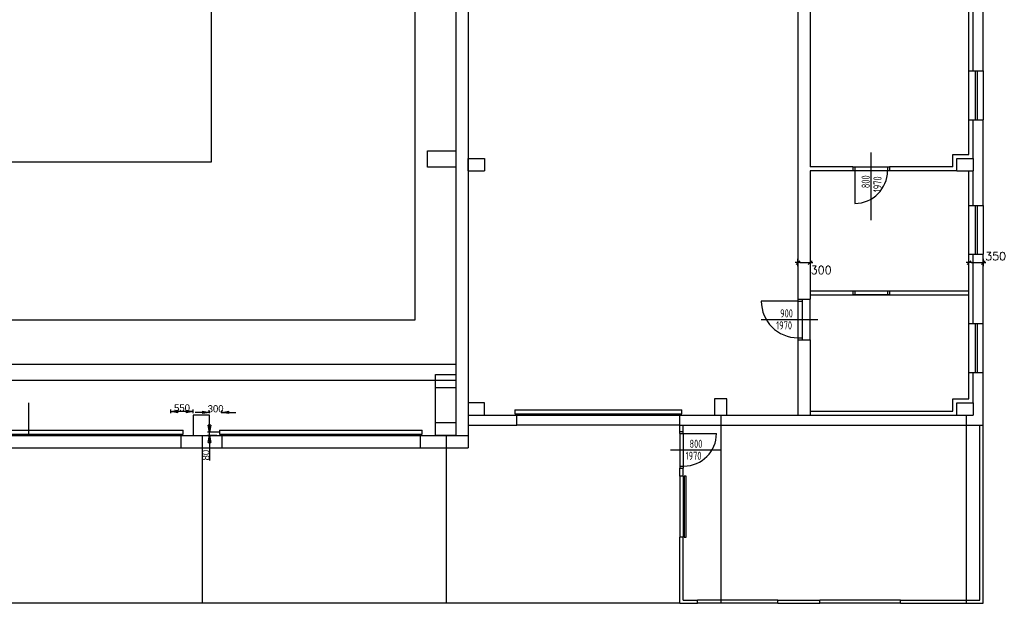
# Model space of a CAD drawing. Header units: millimetres. Extents: x -1190408159 to 361788912, y -2544212749 to 93633750.
# Tile 10 of 69: x 144791 to 168969, y -70226 to -55897. Entities that reach past the tile are written whole.
import ezdxf
from ezdxf.enums import TextEntityAlignment as Align

# ---------------------------------------------------------------- set-up
doc = ezdxf.new("R2010")
doc.units = ezdxf.units.MM
doc.header["$PDSIZE"] = -1
doc.linetypes.add('DIVIDE', pattern=[31.75, 12.7, -6.35, 0, -6.35, 0, -6.35])
doc.linetypes.add('SPOJITÁ', pattern=[0])
for name, color, linetype in [('KOTY', 3, 'Continuous'), ('NAD', 7, 'DIVIDE'), ('OA-OTVORY', 1, 'Continuous'), ('OA-POPIS', 7, 'Continuous'), ('OA-TENKA', 7, 'Continuous'), ('OBRYS', 7, 'Continuous'), ('OBVOD', 7, 'Continuous'), ('OTVORY', 1, 'Continuous'), ('POHLED', 8, 'Continuous'), ('rt_KOTY_50', 154, 'SPOJITÁ'), ('SKELET', 6, 'Continuous'), ('TECHNOLOGIE', 150, 'Continuous')]:
    doc.layers.add(name, color=color, linetype=linetype)
doc.styles.add('ROMANS', font='romans.shx')
doc.styles.add('S_T_Y_L', font='geniso.shx', dxfattribs={"width": 0.8})
doc.dimstyles.new('ME10_DIM_9', dxfattribs={"dimtxt": 175, "dimasz": 175, "dimexe": 50, "dimexo": 50, "dimtad": 1, "dimdec": 0, "dimdsep": 46, "dimtxsty": 'Standard', "dimblk1": 'CLOSED', "dimblk2": 'CLOSED', "dimsah": 1, "dimcen": 0.09, "dimclrd": 1, "dimclre": 1, "dimclrt": 3, "dimadec": 0, "dimazin": 0, "dimtfac": 1, "dimtdec": 4, "dimtofl": 0, "dimtmove": 0, "dimatfit": 0, "dimldrblk": 'CLOSED', "dimfxl": 1, "dimtolj": 1, "dimtzin": 0, "dimarcsym": 0})
doc.dimstyles.new('STAVEBNI50', dxfattribs={"dimscale": 100, "dimtxt": 2, "dimasz": 0.5, "dimexe": 1, "dimexo": 5, "dimgap": 1, "dimtad": 1, "dimdec": 0, "dimrnd": 5, "dimdsep": 46, "dimtxsty": 'ROMANS', "dimblk": 'KOTSIP', "dimcen": 0, "dimse1": 1, "dimse2": 1, "dimclrd": 256, "dimclre": 256, "dimclrt": 5, "dimadec": 0, "dimazin": 0, "dimtfac": 0.75, "dimtdec": 0, "dimtix": 1, "dimtmove": 2, "dimatfit": 3, "dimfxl": 1, "dimtvp": 1, "dimtolj": 1, "dimtzin": 0, "dimarcsym": 0})

# ---------------------------------------------------------------- blocks, each defined once
blk = doc.blocks.new('KOTSIP')
at = {"layer": 'KOTY'}
for p, q in [((-1.33, 0), (1.33, 0)), ((-0.94, -0.94), (0.94, 0.94)), ((0, 1.79), (0, -1.79))]:
    blk.add_line(p, q, dxfattribs=at)
blk = doc.blocks.new('*D1420')
at = {"layer": 'Defpoints', "color": 0, "linetype": 'ByBlock', "ltscale": 2, "transparency": 16777216}
for p in [(163917, 48497), (163617, 45397), (163917, 45397)]:
    blk.add_point(p, dxfattribs=at)
at = {"layer": 'KOTY', "linetype": 'ByBlock', "lineweight": -2, "ltscale": 2, "transparency": 16777216}
blk.add_line((163667, 48497), (163867, 48497), dxfattribs=at)
at = {"layer": 'KOTY', "linetype": 'ByBlock', "lineweight": -2, "ltscale": 2, "transparency": 16777216, "xscale": 50, "yscale": 50, "zscale": 50, "rotation": 180}
blk.add_blockref('KOTSIP', (163617, 48497), dxfattribs=at)
at = {"layer": 'KOTY', "linetype": 'ByBlock', "lineweight": -2, "ltscale": 2, "transparency": 16777216, "xscale": 50, "yscale": 50, "zscale": 50}
blk.add_blockref('KOTSIP', (163917, 48497), dxfattribs=at)
at = {"layer": 'KOTY', "color": 5, "linetype": 'ByBlock', "ltscale": 2, "transparency": 16777216, "insert": (164186, 48315), "char_height": 200, "attachment_point": 5, "style": 'ROMANS'}
blk.add_mtext('\\A1;300', dxfattribs=at)
blk = doc.blocks.new('*D1421')
at = {"layer": 'Defpoints', "color": 0, "linetype": 'ByBlock', "ltscale": 2, "transparency": 16777216}
for p in [(168167, 48497), (167817, 45697), (168167, 45047)]:
    blk.add_point(p, dxfattribs=at)
at = {"layer": 'KOTY', "linetype": 'ByBlock', "lineweight": -2, "ltscale": 2, "transparency": 16777216}
blk.add_line((167867, 48497), (168117, 48497), dxfattribs=at)
at = {"layer": 'KOTY', "linetype": 'ByBlock', "lineweight": -2, "ltscale": 2, "transparency": 16777216, "xscale": 50, "yscale": 50, "zscale": 50, "rotation": 180}
blk.add_blockref('KOTSIP', (167817, 48497), dxfattribs=at)
at = {"layer": 'KOTY', "linetype": 'ByBlock', "lineweight": -2, "ltscale": 2, "transparency": 16777216, "xscale": 50, "yscale": 50, "zscale": 50}
blk.add_blockref('KOTSIP', (168167, 48497), dxfattribs=at)
at = {"layer": 'KOTY', "color": 5, "linetype": 'ByBlock', "ltscale": 2, "transparency": 16777216, "insert": (168470, 48655), "char_height": 200, "attachment_point": 5, "style": 'ROMANS'}
blk.add_mtext('\\A1;350', dxfattribs=at)
blk = doc.blocks.new('_CLOSED')
at = {"color": 0, "linetype": 'ByBlock', "lineweight": -2}
for p, q in [((-1, 0.166667), (0, 0)), ((-1, 0.166667), (-1, -0.166667)), ((0, 0), (-1, -0.166667)), ((0, 0), (-1, 0))]:
    blk.add_line(p, q, dxfattribs=at)
blk = doc.blocks.new('*D1425')
at = {"layer": 'Defpoints', "color": 0, "linetype": 'ByBlock', "ltscale": 2, "transparency": 16777216}
for p in [(149167, 44252), (149399, 44252), (149467, 44332)]:
    blk.add_point(p, dxfattribs=at)
at = {"layer": 'TECHNOLOGIE', "color": 1, "linetype": 'ByBlock', "lineweight": -2, "ltscale": 2, "transparency": 16777216}
for p, q in [((149167, 44507), (149167, 44682)), ((149417, 44332), (149117, 44332)), ((149349, 44252), (149117, 44252)), ((149167, 44077), (149167, 43638))]:
    blk.add_line(p, q, dxfattribs=at)
at = {"layer": 'TECHNOLOGIE', "color": 1, "linetype": 'ByBlock', "lineweight": -2, "ltscale": 2, "transparency": 16777216, "xscale": 175, "yscale": 175, "zscale": 175}
for p, rotation in [((149167, 44332), 270), ((149167, 44252), 90)]:
    blk.add_blockref('_CLOSED', p, dxfattribs=dict(at, rotation=rotation))
at = {"layer": 'TECHNOLOGIE', "color": 3, "linetype": 'ByBlock', "ltscale": 2, "transparency": 16777216, "insert": (149078, 43770), "char_height": 175, "attachment_point": 5, "rotation": 90}
blk.add_mtext('\\A1;80', dxfattribs=at)
blk = doc.blocks.new('*D1438')
at = {"layer": 'Defpoints', "color": 0, "linetype": 'ByBlock', "ltscale": 2, "transparency": 16777216}
for p in [(148217, 44842), (148217, 44752), (148767, 44752)]:
    blk.add_point(p, dxfattribs=at)
at = {"layer": 'TECHNOLOGIE', "color": 1, "linetype": 'ByBlock', "lineweight": -2, "ltscale": 2, "transparency": 16777216}
for p, q in [((148217, 44802), (148217, 44892)), ((148592, 44842), (148392, 44842)), ((148767, 44802), (148767, 44892))]:
    blk.add_line(p, q, dxfattribs=at)
at = {"layer": 'TECHNOLOGIE', "color": 1, "linetype": 'ByBlock', "lineweight": -2, "ltscale": 2, "transparency": 16777216, "xscale": 175, "yscale": 175, "zscale": 175, "rotation": 180}
blk.add_blockref('_CLOSED', (148217, 44842), dxfattribs=at)
at = {"layer": 'TECHNOLOGIE', "color": 1, "linetype": 'ByBlock', "lineweight": -2, "ltscale": 2, "transparency": 16777216, "xscale": 175, "yscale": 175, "zscale": 175}
blk.add_blockref('_CLOSED', (148767, 44842), dxfattribs=at)
at = {"layer": 'TECHNOLOGIE', "color": 3, "linetype": 'ByBlock', "ltscale": 2, "transparency": 16777216, "insert": (148492, 44930), "char_height": 175, "attachment_point": 5}
blk.add_mtext('\\A1;550', dxfattribs=at)
blk = doc.blocks.new('*D1439')
at = {"layer": 'Defpoints', "color": 0, "linetype": 'ByBlock', "ltscale": 2, "transparency": 16777216}
for p in [(149167, 44752), (149467, 44820), (149467, 44752)]:
    blk.add_point(p, dxfattribs=at)
at = {"layer": 'TECHNOLOGIE', "color": 1, "linetype": 'ByBlock', "lineweight": -2, "ltscale": 2, "transparency": 16777216}
for p, q in [((148992, 44820), (148817, 44820)), ((149167, 44802), (149167, 44870)), ((149467, 44802), (149467, 44870)), ((149642, 44820), (149817, 44820))]:
    blk.add_line(p, q, dxfattribs=at)
at = {"layer": 'TECHNOLOGIE', "color": 1, "linetype": 'ByBlock', "lineweight": -2, "ltscale": 2, "transparency": 16777216, "xscale": 175, "yscale": 175, "zscale": 175}
blk.add_blockref('_CLOSED', (149167, 44820), dxfattribs=at)
at = {"layer": 'TECHNOLOGIE', "color": 1, "linetype": 'ByBlock', "lineweight": -2, "ltscale": 2, "transparency": 16777216, "xscale": 175, "yscale": 175, "zscale": 175, "rotation": 180}
blk.add_blockref('_CLOSED', (149467, 44820), dxfattribs=at)
at = {"layer": 'TECHNOLOGIE', "color": 3, "linetype": 'ByBlock', "ltscale": 2, "transparency": 16777216, "insert": (149317, 44908), "char_height": 175, "attachment_point": 5}
blk.add_mtext('\\A1;300', dxfattribs=at)
blk = doc.blocks.new('A$C16F2517A')
at = {"layer": 'NAD', "linetype": 'ByBlock'}
blk.add_line((149216.5453, 50972.0894), (149216.5453, 56972.0894), dxfattribs=at)
at = {"layer": 'NAD', "linetype": 'ByBlock', "ltscale": 0.7}
for p, q in [((156716.5453, 44752.0894), (160716.5453, 44752.0894)), ((160716.5453, 44502.0894), (156716.5453, 44502.0894))]:
    blk.add_line(p, q, dxfattribs=at)
at = {"layer": 'NAD', "linetype": 'ByBlock', "ltscale": 2}
for p, q in [((161726.2003, 44752.0894), (161726.2003, 43252.0894)), ((161726.2003, 44752.0894), (161726.2003, 40132.0894)), ((167748.1066, 44752.0894), (167748.1066, 40132.0894)), ((148986.3153, 44252.0894), (148986.3153, 42752.0894)), ((148986.3153, 44252.0894), (148986.3153, 40132.0894)), ((154981.0431, 44252.0894), (154981.0431, 42752.0894)), ((154981.0431, 44252.0894), (154981.0431, 40132.0894)), ((160716.5453, 43251.9361), (160716.5453, 41751.9361)), ((160796.5453, 43251.9361), (160796.5453, 41751.9361))]:
    blk.add_line(p, q, dxfattribs=at)
at = {"layer": 'OA-OTVORY', "linetype": 'ByBlock'}
blk.add_line((162712.7734, 47102.0894), (164103.4539, 47102.0894), dxfattribs=at)
at = {"layer": 'OA-TENKA', "linetype": 'ByBlock', "ltscale": 75}
for p, q in [((16216.5453, 50972.0894), (149216.5453, 50972.0894)), ((12239.6863, 46007.3504), (155216.5453, 46007.3504)), ((12239.6863, 45607.3504), (155216.5453, 45607.3504))]:
    blk.add_line(p, q, dxfattribs=at)
at = {"layer": 'OA-TENKA', "linetype": 'ByBlock', "ltscale": 50}
blk.add_line((163916.5453, 46602.0894), (163916.5453, 47602.0894), dxfattribs=at)
at = {"layer": 'OBRYS', "linetype": 'ByBlock', "ltscale": 2}
blk.add_line((160716.5453, 40132.0894), (143366.5453, 40132.0894), dxfattribs=at)
at = {"layer": 'OBVOD', "linetype": 'ByBlock'}
for p, q in [((155216.5453, 58502.0894), (155216.5453, 45752.0894)), ((155516.5453, 58502.0894), (155516.5453, 43952.0894)), ((163916.5453, 55752.0894), (163916.5453, 50852.0894)), ((163616.5453, 55452.0894), (163616.5453, 47602.0894)), ((164966.5453, 50852.0894), (164966.5453, 50752.0894)), ((165866.5453, 50852.0894), (165866.5453, 50752.0894)), ((163916.5453, 50752.0894), (163916.5453, 47602.0894)), ((164966.5453, 47802.0894), (164966.5453, 47702.0894)), ((165866.5453, 47802.0894), (165866.5453, 47702.0894)), ((163616.5453, 46602.0894), (163616.5453, 44752.0894)), ((163916.5453, 46602.0894), (163916.5453, 44852.0894)), ((156716.5453, 44502.0894), (156716.5453, 44752.0894)), ((160716.5453, 44502.0894), (160716.5453, 44752.0894)), ((160716.5453, 44350.7579), (160716.5453, 44549.5797)), ((160796.5453, 44350.7579), (160796.5453, 44502.0894)), ((148466.5453, 44252.0894), (148466.5453, 43952.0894)), ((148466.5453, 44252.0894), (149466.5453, 44252.0894)), ((148766.5453, 44252.0894), (154716.5453, 44252.0894)), ((149466.5453, 44252.0894), (149466.5453, 43952.0894)), ((154336.5453, 44252.0894), (155516.5453, 44252.0894)), ((154336.5453, 44252.0894), (154336.5453, 43952.0894)), ((155516.5453, 44252.0894), (155516.5453, 43952.0894)), ((148466.5453, 43952.0894), (149466.5453, 43952.0894)), ((154336.5453, 43952.0894), (155516.5453, 43952.0894)), ((160716.5453, 43251.9361), (160716.5453, 43450.7579)), ((160796.5453, 43251.9361), (160796.5453, 43450.7579)), ((161146.5453, 40132.0894), (161146.5453, 40212.0894)), ((163126.5453, 40132.0894), (163126.5453, 40212.0894)), ((164156.5453, 40132.0894), (164156.5453, 40212.0894)), ((166136.5453, 40132.0894), (166136.5453, 40212.0894))]:
    blk.add_line(p, q, dxfattribs=at)
at = {"layer": 'OBVOD', "linetype": 'ByBlock', "ltscale": 2}
for p, q in [((167816.5453, 53202.0894), (167816.5453, 54802.0894)), ((168166.5453, 53202.0894), (168166.5453, 54802.0894)), ((167816.5453, 53202.0894), (168166.5453, 53202.0894)), ((167816.5453, 51152.0894), (167816.5453, 52002.0894)), ((167816.5453, 52002.0894), (168166.5453, 52002.0894)), ((168166.5453, 49902.0894), (168166.5453, 52002.0894)), ((167416.5453, 51152.0894), (167816.5453, 51152.0894)), ((167416.5453, 50852.0894), (167416.5453, 51152.0894)), ((164966.5453, 50852.0894), (163916.5453, 50852.0894)), ((167416.5453, 50852.0894), (165866.5453, 50852.0894)), ((164966.5453, 50752.0894), (163916.5453, 50752.0894)), ((167516.5453, 50752.0894), (165866.5453, 50752.0894)), ((167816.5453, 49902.0894), (167816.5453, 50752.0894)), ((167816.5453, 49902.0894), (168166.5453, 49902.0894)), ((167816.5453, 48702.0894), (168166.5453, 48702.0894)), ((167816.5453, 47002.0894), (167816.5453, 48702.0894)), ((168166.5453, 47002.0894), (168166.5453, 48702.0894)), ((163916.5453, 47802.0894), (167816.5453, 47802.0894)), ((163916.5453, 47702.0894), (167816.5453, 47702.0894)), ((163616.5453, 47602.0894), (163916.5453, 47602.0894)), ((167816.5453, 47002.0894), (168166.5453, 47002.0894)), ((163616.5453, 46602.0894), (163916.5453, 46602.0894)), ((167816.5453, 45802.0894), (168166.5453, 45802.0894)), ((167816.5453, 45152.0894), (167816.5453, 45802.0894)), ((168166.5453, 44502.0894), (168166.5453, 45802.0894)), ((167416.5453, 45152.0894), (167816.5453, 45152.0894)), ((167416.5453, 44852.0894), (167416.5453, 45152.0894)), ((155516.5453, 44752.0894), (156716.5453, 44752.0894)), ((160716.5453, 44752.0894), (163616.5453, 44752.0894)), ((163916.5453, 44852.0894), (167416.5453, 44852.0894)), ((155516.5453, 44502.0894), (156716.5453, 44502.0894)), ((160716.5453, 44502.0894), (168166.5453, 44502.0894)), ((168086.5453, 40212.0894), (168086.5453, 44502.0894)), ((168166.5453, 40132.0894), (168166.5453, 44502.0894)), ((160716.5453, 44350.7579), (160796.5453, 44350.7579)), ((160716.5453, 43450.7579), (160796.5453, 43450.7579)), ((160796.5453, 43251.9361), (160716.5453, 43251.9361)), ((160716.5453, 40132.0894), (160716.5453, 41751.9361)), ((160796.5453, 41751.9361), (160716.5453, 41751.9361)), ((160796.5453, 40212.0894), (160796.5453, 41751.9361)), ((160796.5453, 40212.0894), (161146.5453, 40212.0894)), ((163126.5453, 40212.0894), (164156.5453, 40212.0894)), ((166136.5453, 40212.0894), (168086.5453, 40212.0894)), ((160716.5453, 40132.0894), (161146.5453, 40132.0894)), ((160716.5453, 40132.0894), (161146.5453, 40132.0894)), ((163126.5453, 40132.0894), (164156.5453, 40132.0894)), ((166136.5453, 40132.0894), (168166.5453, 40132.0894))]:
    blk.add_line(p, q, dxfattribs=at)
at = {"layer": 'OTVORY', "linetype": 'ByBlock'}
for p, q in [((165416.5453, 49538.0893), (165416.5453, 51197.0145)), ((164966.5453, 50852.0894), (165866.5453, 50852.0894)), ((165016.5453, 50852.0894), (165016.5453, 50752.0894)), ((165816.5453, 50852.0894), (165816.5453, 50752.0894)), ((165866.5453, 50752.0894), (164966.5453, 50752.0894)), ((165016.5453, 50752.0894), (165016.5453, 49952.0894)), ((164966.5453, 47802.0894), (165866.5453, 47802.0894)), ((165866.5453, 47702.0894), (164966.5453, 47702.0894)), ((165016.5453, 47802.0894), (165016.5453, 47702.0894)), ((165816.5453, 47802.0894), (165816.5453, 47702.0894)), ((163616.5453, 47552.0894), (162716.5453, 47552.0894)), ((163616.5453, 47602.0894), (163616.5453, 46602.0894)), ((163616.5453, 47552.0894), (163716.5453, 47552.0894)), ((163716.5453, 47602.0894), (163716.5453, 46602.0894)), ((163616.5453, 46652.0894), (163716.5453, 46652.0894)), ((143634.1297, 44252.0894), (148466.5453, 44252.0894)), ((149166.5453, 44252.0894), (154716.5453, 44252.0894)), ((160716.5453, 44300.7579), (160716.5453, 44350.7579)), ((160716.5453, 44300.7579), (160816.5453, 44300.7579)), ((160716.5453, 44300.7579), (160716.5453, 43500.7579)), ((160796.5453, 44300.7579), (160796.5453, 44350.7579)), ((160796.5453, 44300.7579), (160796.5453, 43500.7579)), ((160816.5453, 44300.7579), (161616.5453, 44300.7579)), ((143634.1297, 43952.0894), (148466.5453, 43952.0894)), ((149466.5453, 43952.0894), (154716.5453, 43952.0894)), ((160488.4758, 43900.7579), (161716.5453, 43900.7579)), ((160716.5453, 43500.7579), (160816.5453, 43500.7579)), ((160716.5453, 43500.7579), (160716.5453, 43450.7579)), ((160796.5453, 43500.7579), (160796.5453, 43450.7579))]:
    blk.add_line(p, q, dxfattribs=at)
for centre, radius, start, end in [((165016.5453, 50752.0894), 800, 270, 0), ((163616.5453, 47552.0894), 900, 180, 270), ((160816.5453, 44300.7579), 800, 270, 0)]:
    blk.add_arc(centre, radius, start, end, dxfattribs=at)
at = {"layer": 'POHLED', "linetype": 'ByBlock', "ltscale": 2}
for p, q in [((167916.5453, 53202.0894), (167916.5453, 54802.0894)), ((167816.5453, 52002.0894), (167816.5453, 53202.0894)), ((167966.5453, 53202.0894), (167966.5453, 52002.0894)), ((168016.5453, 53202.0894), (168016.5453, 52002.0894)), ((168166.5453, 53202.0894), (168166.5453, 52002.0894)), ((167916.5453, 51052.0894), (167916.5453, 52002.0894)), ((167916.5453, 49902.0894), (167916.5453, 50752.0894)), ((167816.5453, 48702.0894), (167816.5453, 49902.0894)), ((167966.5453, 49902.0894), (167966.5453, 48702.0894)), ((168016.5453, 49902.0894), (168016.5453, 48702.0894)), ((168166.5453, 49902.0894), (168166.5453, 48702.0894)), ((167916.5453, 47002.0894), (167916.5453, 48702.0894)), ((167816.5453, 45802.0894), (167816.5453, 47002.0894)), ((167966.5453, 47002.0894), (167966.5453, 45802.0894)), ((168016.5453, 47002.0894), (168016.5453, 45802.0894)), ((168166.5453, 45802.0894), (168166.5453, 47002.0894)), ((167916.5453, 45052.0894), (167916.5453, 45802.0894)), ((156666.5453, 44882.0894), (160766.5453, 44882.0894)), ((156666.5453, 44882.0894), (156666.5453, 44782.0894)), ((156666.5453, 44782.0894), (160766.5453, 44782.0894)), ((160766.5453, 44782.0894), (160766.5453, 44882.0894)), ((163616.5453, 44752.0894), (163916.5453, 44752.0894)), ((163916.5453, 44852.0894), (163916.5453, 44752.0894)), ((163916.5453, 44752.0894), (167516.5453, 44752.0894)), ((143539.8385, 44382.0894), (148516.5453, 44382.0894)), ((143539.8385, 44282.0894), (148516.5453, 44282.0894)), ((148516.5453, 44282.0894), (148516.5453, 44382.0894)), ((149409.8385, 44382.0894), (154386.5453, 44382.0894)), ((149409.8385, 44382.0894), (149409.8385, 44282.0894)), ((149409.8385, 44282.0894), (154386.5453, 44282.0894)), ((154386.5453, 44282.0894), (154386.5453, 44382.0894)), ((163126.5453, 40212.0894), (161146.5453, 40212.0894)), ((166136.5453, 40212.0894), (164156.5453, 40212.0894)), ((163126.5453, 40132.0894), (161146.5453, 40132.0894)), ((166136.5453, 40132.0894), (164156.5453, 40132.0894))]:
    blk.add_line(p, q, dxfattribs=at)
blk.add_lwpolyline([(160824.9639, 41751.9361), (160874.9639, 41751.9361), (160874.9639, 43251.9361), (160824.9639, 43251.9361)], close=True, dxfattribs=at)
at = {"layer": 'rt_KOTY_50', "linetype": 'ByBlock', "ltscale": 2}
for p, q in [((161146.5453, 40132.0894), (161146.5453, 40212.0894)), ((163126.5453, 40132.0894), (163126.5453, 40212.0894)), ((164156.5453, 40132.0894), (164156.5453, 40212.0894)), ((166136.5453, 40132.0894), (166136.5453, 40212.0894))]:
    blk.add_line(p, q, dxfattribs=at)
at = {"layer": 'SKELET', "linetype": 'ByBlock', "ltscale": 2}
for p, q in [((155516.5453, 51052.0894), (155916.5453, 51052.0894)), ((155516.5453, 50752.0894), (155516.5453, 51052.0894)), ((155916.5453, 51052.0894), (155916.5453, 50752.0894)), ((167516.5453, 51052.0894), (167916.5453, 51052.0894)), ((167516.5453, 50752.0894), (167516.5453, 51052.0894)), ((167916.5453, 51052.0894), (167916.5453, 50752.0894)), ((155516.5453, 50752.0894), (155916.5453, 50752.0894)), ((167516.5453, 50752.0894), (167916.5453, 50752.0894)), ((154716.5453, 45432.0894), (155216.5453, 45432.0894)), ((167516.5453, 45052.0894), (167916.5453, 45052.0894)), ((167516.5453, 44752.0894), (167516.5453, 45052.0894)), ((167916.5453, 45052.0894), (167916.5453, 44752.0894)), ((167516.5453, 44752.0894), (167916.5453, 44752.0894)), ((154716.5453, 44572.0894), (155216.5453, 44572.0894))]:
    blk.add_line(p, q, dxfattribs=at)
for points in [[(155216.5453, 50842.0894), (154516.5453, 50842.0894), (154516.5453, 51242.0894), (155216.5453, 51242.0894)], [(155216.5453, 44252.0894), (154716.5453, 44252.0894), (154716.5453, 45752.0894), (155216.5453, 45752.0894)], [(155516.5453, 44752.0894), (155916.5453, 44752.0894), (155916.5453, 45052.0894), (155516.5453, 45052.0894)], [(161566.5453, 44752.0894), (161866.5453, 44752.0894), (161866.5453, 45152.0894), (161566.5453, 45152.0894)], [(149166.5453, 44752.0894), (148766.5453, 44752.0894), (148766.5453, 44252.0894), (149166.5453, 44252.0894)]]:
    blk.add_lwpolyline(points, close=True, dxfattribs=at)
at = {"layer": 'TECHNOLOGIE', "linetype": 'ByBlock', "ltscale": 2}
blk.add_line((144730.4523, 44252.0894), (144730.4523, 45052.0894), dxfattribs=at)
at = {"layer": 'OA-POPIS', "linetype": 'ByBlock', "style": 'S_T_Y_L', "width": 0.8}
for s, p in [('800', (165380.2699, 50482.0231)), ('1970', (165669.2735, 50419.8334))]:
    blk.add_text(s, height=200, rotation=90, dxfattribs=at).set_placement(p, align=Align.CENTER)
for s, p in [('900', (163336.7211, 47150.1503)), ('1970', (163277.3157, 46855.349)), ('800', (161112.4199, 43948.8189)), ('1970', (161053.0145, 43654.0175))]:
    blk.add_text(s, height=200, dxfattribs=at).set_placement(p, align=Align.CENTER)
at = {"layer": 'KOTY', "linetype": 'ByBlock', "ltscale": 2}
for base, p1, p2, picture, middle in [((168166.5453, 48497.2211), (167816.5453, 45697.2211), (168166.5453, 45047.2211), '*D1421', (168470.3388, 48655.1658)), ((163916.5453, 48497.2211), (163616.5453, 45397.2211), (163916.5453, 45397.2211), '*D1420', (164186.3524, 48315.044))]:
    dim = blk.add_linear_dim(base=base, p1=p1, p2=p2, dimstyle='STAVEBNI50', dxfattribs=at)
    dim.commit()
    dim.dimension.update_dxf_attribs({"geometry": picture, "text_midpoint": middle, "dimtype": 128})
at = {"layer": 'TECHNOLOGIE', "linetype": 'ByBlock', "ltscale": 2}
dim = blk.add_linear_dim(base=(148216.5453, 44841.7376), p1=(148766.5453, 44752.0894), p2=(148216.5453, 44752.0894), dimstyle='ME10_DIM_9', dxfattribs=at)
dim.commit()
dim.dimension.update_dxf_attribs({"geometry": '*D1438', "text_midpoint": (148491.5453, 44929.8626)})
dim = blk.add_linear_dim(base=(149466.5453, 44820.0534), p1=(149166.5453, 44752.0894), p2=(149466.5453, 44752.0894), dimstyle='ME10_DIM_9', dxfattribs=at)
dim.commit()
dim.dimension.update_dxf_attribs({"geometry": '*D1439', "text_midpoint": (149316.5453, 44820.0534), "dimtype": 128})
dim = blk.add_linear_dim(base=(149166.5453, 44252.0894), p1=(149466.5453, 44332.0894), p2=(149399.4841, 44252.0894), angle=90, dimstyle='ME10_DIM_9', dxfattribs=at)
dim.commit()
dim.dimension.update_dxf_attribs({"geometry": '*D1425', "text_midpoint": (149078.4203, 43770.2144)})

msp = doc.modelspace()

# ---------------------------------------------------------------- linework, layer by layer
at = {"color": 5}
msp.add_lwpolyline([(119501.37506, -49357.57289), (154497.27551, -49357.57289), (154497.27551, -63273.09715), (119501.37506, -63273.09715)], close=True, dxfattribs=at)

# ---------------------------------------------------------------- block references
at = {"color": 0}
msp.add_blockref('A$C16F2517A', (284.82978, -110358.32163), dxfattribs=at)

doc.saveas('drawing.dxf')
